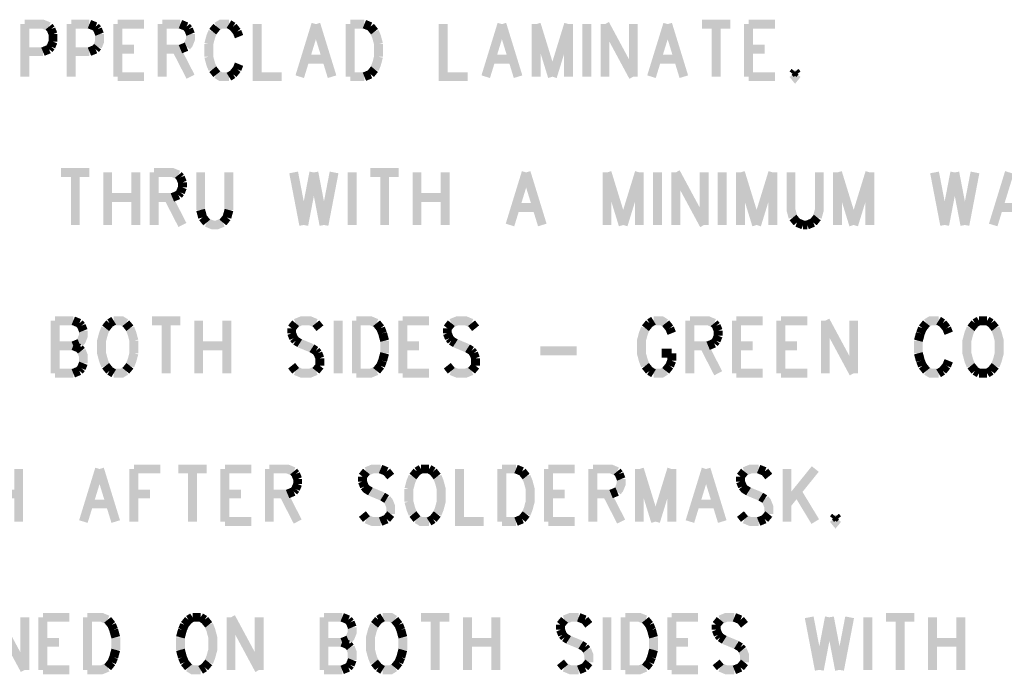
# Model space of a CAD drawing. Extents: x 5.82 to 15.01, y 4.82 to 9.83.
# Tile 4 of 9: x 8.08 to 9.74, y 6.12 to 7.23. Entities that reach past the tile are written whole.
import ezdxf

# ---------------------------------------------------------------- set-up
doc = ezdxf.new("R2010")
doc.units = 0
doc.layers.add('DD_PHO', color=1, linetype='CONTINUOUS')

msp = doc.modelspace()

# ---------------------------------------------------------------- linework, layer by layer
at = {"layer": 'DD_PHO', "const_width": 0.015}
for points in [[(8.08931, 7.22109), (8.08931, 7.1325)], [(8.08931, 7.22109), (8.12, 7.22109), (8.13022, 7.21687)], [(8.13022, 7.21687), (8.13363, 7.21265)], [(8.16772, 7.22109), (8.16772, 7.1325)], [(8.16772, 7.22109), (8.1984, 7.22109)], [(8.1984, 7.22109), (8.20863, 7.21687)], [(8.20863, 7.21687), (8.21204, 7.21265)], [(8.24613, 7.22109), (8.24613, 7.1325)], [(8.24613, 7.22109), (8.29045, 7.22109)], [(8.32113, 7.22109), (8.32113, 7.1325)], [(8.32113, 7.22109), (8.35181, 7.22109)], [(8.35181, 7.22109), (8.36204, 7.21687)], [(8.36204, 7.21687), (8.36545, 7.21265)], [(8.41318, 7.21687), (8.40636, 7.20843)], [(8.43363, 7.22109), (8.42, 7.22109), (8.41318, 7.21687)], [(8.44045, 7.21687), (8.43363, 7.22109)], [(8.44727, 7.20843), (8.44045, 7.21687)], [(8.48136, 7.22109), (8.48136, 7.1325), (8.52227, 7.1325)], [(8.58022, 7.22109), (8.55295, 7.1325)], [(8.58022, 7.22109), (8.6075, 7.1325)], [(8.63818, 7.22109), (8.63818, 7.1325)], [(8.63818, 7.22109), (8.66204, 7.22109)], [(8.66204, 7.22109), (8.67227, 7.21687)], [(8.67227, 7.21687), (8.67909, 7.20843)], [(8.795, 7.22109), (8.795, 7.1325), (8.8359, 7.1325)], [(8.89386, 7.22109), (8.86659, 7.1325)], [(8.89386, 7.22109), (8.92113, 7.1325)], [(8.95181, 7.22109), (8.95181, 7.1325)], [(8.95181, 7.22109), (8.97909, 7.1325)], [(9.00636, 7.22109), (8.97909, 7.1325)], [(9.00636, 7.22109), (9.00636, 7.1325)], [(9.03704, 7.22109), (9.03704, 7.1325)], [(9.06772, 7.22109), (9.06772, 7.1325)], [(9.06772, 7.22109), (9.11545, 7.1325)], [(9.11545, 7.22109), (9.11545, 7.1325)], [(9.1734, 7.22109), (9.14613, 7.1325)], [(9.1734, 7.22109), (9.20068, 7.1325)], [(9.23136, 7.22109), (9.27909, 7.22109)], [(9.25522, 7.22109), (9.25522, 7.1325)], [(9.30977, 7.22109), (9.30977, 7.1325)], [(9.30977, 7.22109), (9.35409, 7.22109)], [(8.13363, 7.21265), (8.13704, 7.20421)], [(8.13704, 7.20421), (8.13704, 7.19156)], [(8.21204, 7.21265), (8.21545, 7.20421)], [(8.21545, 7.20421), (8.21545, 7.19156), (8.21204, 7.18312)], [(8.36886, 7.20421), (8.36886, 7.19578), (8.36545, 7.18734), (8.36204, 7.18312)], [(8.36545, 7.21265), (8.36886, 7.20421)], [(8.40636, 7.20843), (8.40295, 7.2), (8.39954, 7.18734)], [(8.45068, 7.2), (8.44727, 7.20843)], [(8.67909, 7.20843), (8.6825, 7.2), (8.6859, 7.18734)], [(8.13363, 7.18312), (8.13022, 7.1789)], [(8.13704, 7.19156), (8.13363, 7.18312)], [(8.21204, 7.18312), (8.20863, 7.1789)], [(8.36204, 7.18312), (8.35181, 7.1789)], [(8.39954, 7.18734), (8.39954, 7.16625)], [(8.6859, 7.18734), (8.6859, 7.16625)], [(8.12, 7.17468), (8.08931, 7.17468)], [(8.13022, 7.1789), (8.12, 7.17468)], [(8.1984, 7.17468), (8.16772, 7.17468)], [(8.20863, 7.1789), (8.1984, 7.17468)], [(8.24613, 7.1789), (8.2734, 7.1789)], [(8.35181, 7.1789), (8.32113, 7.1789)], [(8.345, 7.1789), (8.36886, 7.1325)], [(8.39954, 7.16625), (8.40295, 7.15359), (8.40636, 7.14515)], [(8.6859, 7.16625), (8.6825, 7.15359), (8.67909, 7.14515)], [(9.30977, 7.1789), (9.33704, 7.1789)], [(8.44727, 7.14515), (8.45068, 7.15359)], [(8.56318, 7.16203), (8.59727, 7.16203)], [(8.87681, 7.16203), (8.9109, 7.16203)], [(9.15636, 7.16203), (9.19045, 7.16203)], [(8.24613, 7.1325), (8.29045, 7.1325)], [(8.40636, 7.14515), (8.41318, 7.13671)], [(8.41318, 7.13671), (8.42, 7.1325), (8.43363, 7.1325)], [(8.43363, 7.1325), (8.44045, 7.13671)], [(8.44045, 7.13671), (8.44727, 7.14515)], [(8.66204, 7.1325), (8.63818, 7.1325)], [(8.67227, 7.13671), (8.66204, 7.1325)], [(8.67909, 7.14515), (8.67227, 7.13671)], [(9.30977, 7.1325), (9.35409, 7.1325)], [(9.38818, 7.14093), (9.38477, 7.13671)], [(9.38477, 7.13671), (9.38818, 7.1325), (9.39159, 7.13671)], [(9.39159, 7.13671), (9.38818, 7.14093)], [(8.15068, 6.97109), (8.1984, 6.97109)], [(8.17454, 6.97109), (8.17454, 6.8825)], [(8.22909, 6.97109), (8.22909, 6.8825)], [(8.27681, 6.97109), (8.27681, 6.8825)], [(8.3075, 6.97109), (8.3075, 6.8825)], [(8.3075, 6.97109), (8.33818, 6.97109), (8.3484, 6.96687)], [(8.3484, 6.96687), (8.35181, 6.96265)], [(8.3859, 6.97109), (8.3859, 6.90781)], [(8.43363, 6.90781), (8.43363, 6.97109)], [(8.54272, 6.97109), (8.55977, 6.8825)], [(8.57681, 6.97109), (8.55977, 6.8825)], [(8.57681, 6.97109), (8.59386, 6.8825)], [(8.6109, 6.97109), (8.59386, 6.8825)], [(8.64159, 6.97109), (8.64159, 6.8825)], [(8.67227, 6.97109), (8.72, 6.97109)], [(8.69613, 6.97109), (8.69613, 6.8825)], [(8.75068, 6.97109), (8.75068, 6.8825)], [(8.7984, 6.97109), (8.7984, 6.8825)], [(8.93477, 6.97109), (8.9075, 6.8825)], [(8.93477, 6.97109), (8.96204, 6.8825)], [(9.07113, 6.97109), (9.07113, 6.8825)], [(9.07113, 6.97109), (9.0984, 6.8825)], [(9.12568, 6.97109), (9.0984, 6.8825)], [(9.12568, 6.97109), (9.12568, 6.8825)], [(9.15636, 6.97109), (9.15636, 6.8825)], [(9.18704, 6.97109), (9.18704, 6.8825)], [(9.18704, 6.97109), (9.23477, 6.8825)], [(9.23477, 6.97109), (9.23477, 6.8825)], [(9.26545, 6.97109), (9.26545, 6.8825)], [(9.29613, 6.97109), (9.29613, 6.8825)], [(9.29613, 6.97109), (9.3234, 6.8825)], [(9.35068, 6.97109), (9.3234, 6.8825)], [(9.35068, 6.97109), (9.35068, 6.8825)], [(9.38136, 6.97109), (9.38136, 6.90781), (9.38477, 6.89515)], [(9.42568, 6.89515), (9.42909, 6.90781), (9.42909, 6.97109)], [(9.45977, 6.97109), (9.45977, 6.8825)], [(9.45977, 6.97109), (9.48704, 6.8825)], [(9.51431, 6.97109), (9.48704, 6.8825)], [(9.51431, 6.97109), (9.51431, 6.8825)], [(9.6234, 6.97109), (9.64045, 6.8825)], [(9.6575, 6.97109), (9.64045, 6.8825)], [(9.6575, 6.97109), (9.67454, 6.8825)], [(9.69159, 6.97109), (9.67454, 6.8825)], [(9.74954, 6.97109), (9.72227, 6.8825)], [(8.35181, 6.96265), (8.35522, 6.95421)], [(8.35522, 6.95421), (8.35522, 6.94578)], [(8.3484, 6.93312), (8.33818, 6.9289)], [(8.35181, 6.93734), (8.3484, 6.93312)], [(8.35522, 6.94578), (8.35181, 6.93734)], [(8.22909, 6.9289), (8.27681, 6.9289)], [(8.33818, 6.9289), (8.3075, 6.9289)], [(8.33136, 6.9289), (8.35522, 6.8825)], [(8.75068, 6.9289), (8.7984, 6.9289)], [(8.3859, 6.90781), (8.38931, 6.89515)], [(8.43022, 6.89515), (8.43363, 6.90781)], [(8.91772, 6.91203), (8.95181, 6.91203)], [(9.7325, 6.91203), (9.76659, 6.91203)], [(8.38931, 6.89515), (8.39613, 6.88671)], [(8.39613, 6.88671), (8.40636, 6.8825), (8.41318, 6.8825), (8.4234, 6.88671)], [(8.4234, 6.88671), (8.43022, 6.89515)], [(9.38477, 6.89515), (9.39159, 6.88671)], [(9.39159, 6.88671), (9.40181, 6.8825)], [(9.40181, 6.8825), (9.40863, 6.8825)], [(9.40863, 6.8825), (9.41886, 6.88671)], [(9.41886, 6.88671), (9.42568, 6.89515)], [(8.14045, 6.72109), (8.14045, 6.6325)], [(8.14045, 6.72109), (8.17113, 6.72109)], [(8.17113, 6.72109), (8.18136, 6.71687)], [(8.18136, 6.71687), (8.18477, 6.71265)], [(8.2325, 6.71687), (8.22568, 6.70843)], [(8.23931, 6.72109), (8.2325, 6.71687)], [(8.25977, 6.71687), (8.25295, 6.72109), (8.23931, 6.72109)], [(8.26659, 6.70843), (8.25977, 6.71687)], [(8.30409, 6.72109), (8.35181, 6.72109)], [(8.32795, 6.72109), (8.32795, 6.6325)], [(8.3825, 6.72109), (8.3825, 6.6325)], [(8.43022, 6.72109), (8.43022, 6.6325)], [(8.54613, 6.71687), (8.53931, 6.70843)], [(8.58022, 6.71687), (8.57, 6.72109), (8.55636, 6.72109), (8.54613, 6.71687)], [(8.58704, 6.70843), (8.58022, 6.71687)], [(8.61772, 6.72109), (8.61772, 6.6325)], [(8.6484, 6.72109), (8.6484, 6.6325)], [(8.6484, 6.72109), (8.67227, 6.72109), (8.6825, 6.71687)], [(8.6825, 6.71687), (8.68931, 6.70843)], [(8.72681, 6.72109), (8.72681, 6.6325)], [(8.72681, 6.72109), (8.77113, 6.72109)], [(8.80863, 6.71687), (8.80181, 6.70843)], [(8.84272, 6.71687), (8.8325, 6.72109), (8.81886, 6.72109), (8.80863, 6.71687)], [(8.84954, 6.70843), (8.84272, 6.71687)], [(9.14272, 6.71687), (9.1359, 6.70843)], [(9.14954, 6.72109), (9.14272, 6.71687)], [(9.17, 6.71687), (9.16318, 6.72109), (9.14954, 6.72109)], [(9.17681, 6.70843), (9.17, 6.71687)], [(9.2109, 6.72109), (9.2109, 6.6325)], [(9.2109, 6.72109), (9.24159, 6.72109), (9.25181, 6.71687)], [(9.25181, 6.71687), (9.25522, 6.71265)], [(9.28931, 6.72109), (9.28931, 6.6325)], [(9.28931, 6.72109), (9.33363, 6.72109)], [(9.36431, 6.72109), (9.36431, 6.6325)], [(9.36431, 6.72109), (9.40863, 6.72109)], [(9.43931, 6.72109), (9.43931, 6.6325)], [(9.43931, 6.72109), (9.48704, 6.6325)], [(9.48704, 6.72109), (9.48704, 6.6325)], [(9.60977, 6.71687), (9.60295, 6.70843)], [(9.63022, 6.72109), (9.61659, 6.72109), (9.60977, 6.71687)], [(9.63704, 6.71687), (9.63022, 6.72109)], [(9.64386, 6.70843), (9.63704, 6.71687)], [(9.69159, 6.71687), (9.68477, 6.70843)], [(9.6984, 6.72109), (9.69159, 6.71687)], [(9.71204, 6.72109), (9.6984, 6.72109)], [(9.71886, 6.71687), (9.71204, 6.72109)], [(9.72568, 6.70843), (9.71886, 6.71687)], [(8.18818, 6.70421), (8.18818, 6.69578), (8.18477, 6.68734), (8.18136, 6.68312)], [(8.18477, 6.71265), (8.18818, 6.70421)], [(8.22568, 6.70843), (8.22227, 6.7), (8.21886, 6.68734), (8.21886, 6.66625), (8.22227, 6.65359), (8.22568, 6.64515)], [(8.2734, 6.68734), (8.27, 6.7), (8.26659, 6.70843)], [(8.53931, 6.70843), (8.53931, 6.7)], [(8.53931, 6.7), (8.54272, 6.69156)], [(8.68931, 6.70843), (8.69272, 6.7)], [(8.69272, 6.7), (8.69613, 6.68734)], [(8.80181, 6.70843), (8.80181, 6.7)], [(8.80181, 6.7), (8.80522, 6.69156)], [(9.1359, 6.70843), (9.1325, 6.7), (9.12909, 6.68734), (9.12909, 6.66625), (9.1325, 6.65359), (9.1359, 6.64515)], [(9.18022, 6.7), (9.17681, 6.70843)], [(9.25522, 6.71265), (9.25863, 6.70421)], [(9.25863, 6.70421), (9.25863, 6.69578)], [(9.59954, 6.7), (9.59613, 6.68734)], [(9.60295, 6.70843), (9.59954, 6.7)], [(9.64727, 6.7), (9.64386, 6.70843)], [(9.68477, 6.70843), (9.68136, 6.7), (9.67795, 6.68734), (9.67795, 6.66625), (9.68136, 6.65359), (9.68477, 6.64515)], [(9.72568, 6.64515), (9.72909, 6.65359), (9.7325, 6.66625), (9.7325, 6.68734), (9.72909, 6.7), (9.72568, 6.70843)], [(8.2734, 6.66625), (8.2734, 6.68734)], [(8.54272, 6.69156), (8.54613, 6.68734)], [(8.54613, 6.68734), (8.55295, 6.68312)], [(8.69613, 6.68734), (8.69613, 6.66625)], [(8.80522, 6.69156), (8.80863, 6.68734)], [(8.80863, 6.68734), (8.81545, 6.68312)], [(9.25522, 6.68734), (9.25181, 6.68312)], [(9.25863, 6.69578), (9.25522, 6.68734)], [(9.59613, 6.68734), (9.59613, 6.66625)], [(8.14045, 6.6789), (8.17113, 6.6789)], [(8.18136, 6.68312), (8.17113, 6.6789)], [(8.17113, 6.6789), (8.18136, 6.67468)], [(8.18136, 6.67468), (8.18477, 6.67046)], [(8.18477, 6.67046), (8.18818, 6.66203), (8.18818, 6.64937)], [(8.3825, 6.6789), (8.43022, 6.6789)], [(8.55295, 6.68312), (8.5734, 6.67468)], [(8.5734, 6.67468), (8.58022, 6.67046)], [(8.58022, 6.67046), (8.58363, 6.66625)], [(8.72681, 6.6789), (8.75409, 6.6789)], [(8.81545, 6.68312), (8.8359, 6.67468)], [(8.8359, 6.67468), (8.84272, 6.67046)], [(8.84272, 6.67046), (8.84613, 6.66625)], [(8.95863, 6.67046), (9.02, 6.67046)], [(9.24159, 6.6789), (9.2109, 6.6789)], [(9.23477, 6.6789), (9.25863, 6.6325)], [(9.25181, 6.68312), (9.24159, 6.6789)], [(9.28931, 6.6789), (9.31659, 6.6789)], [(9.36431, 6.6789), (9.39159, 6.6789)], [(8.26659, 6.64515), (8.27, 6.65359), (8.2734, 6.66625)], [(8.58363, 6.66625), (8.58704, 6.65781)], [(8.58704, 6.65781), (8.58704, 6.64515)], [(8.69272, 6.65359), (8.68931, 6.64515)], [(8.69613, 6.66625), (8.69272, 6.65359)], [(8.84613, 6.66625), (8.84954, 6.65781)], [(8.84954, 6.65781), (8.84954, 6.64515)], [(9.16318, 6.66625), (9.18022, 6.66625)], [(9.17681, 6.64515), (9.18022, 6.65359)], [(9.18022, 6.65359), (9.18022, 6.66625)], [(9.59613, 6.66625), (9.59954, 6.65359)], [(9.59954, 6.65359), (9.60295, 6.64515)], [(9.64386, 6.64515), (9.64727, 6.65359)], [(8.18136, 6.63671), (8.17113, 6.6325)], [(8.18477, 6.64093), (8.18136, 6.63671)], [(8.18818, 6.64937), (8.18477, 6.64093)], [(8.22568, 6.64515), (8.2325, 6.63671)], [(8.2325, 6.63671), (8.23931, 6.6325)], [(8.23931, 6.6325), (8.25295, 6.6325), (8.25977, 6.63671)], [(8.25977, 6.63671), (8.26659, 6.64515)], [(8.54613, 6.63671), (8.53931, 6.64515)], [(8.58022, 6.63671), (8.57, 6.6325), (8.55636, 6.6325), (8.54613, 6.63671)], [(8.58704, 6.64515), (8.58022, 6.63671)], [(8.6825, 6.63671), (8.67227, 6.6325), (8.6484, 6.6325)], [(8.68931, 6.64515), (8.6825, 6.63671)], [(8.80863, 6.63671), (8.80181, 6.64515)], [(8.84272, 6.63671), (8.8325, 6.6325), (8.81886, 6.6325), (8.80863, 6.63671)], [(8.84954, 6.64515), (8.84272, 6.63671)], [(9.1359, 6.64515), (9.14272, 6.63671)], [(9.14272, 6.63671), (9.14954, 6.6325)], [(9.14954, 6.6325), (9.16318, 6.6325), (9.17, 6.63671)], [(9.17, 6.63671), (9.17681, 6.64515)], [(9.60295, 6.64515), (9.60977, 6.63671)], [(9.60977, 6.63671), (9.61659, 6.6325), (9.63022, 6.6325)], [(9.63022, 6.6325), (9.63704, 6.63671)], [(9.63704, 6.63671), (9.64386, 6.64515)], [(9.68477, 6.64515), (9.69159, 6.63671)], [(9.69159, 6.63671), (9.6984, 6.6325)], [(9.71204, 6.6325), (9.71886, 6.63671)], [(9.71886, 6.63671), (9.72568, 6.64515)], [(8.17113, 6.6325), (8.14045, 6.6325)], [(8.72681, 6.6325), (8.77113, 6.6325)], [(9.28931, 6.6325), (9.33363, 6.6325)], [(9.36431, 6.6325), (9.40863, 6.6325)], [(9.6984, 6.6325), (9.71204, 6.6325)], [(8.07909, 6.47109), (8.07909, 6.3825)], [(8.21545, 6.47109), (8.18818, 6.3825)], [(8.21545, 6.47109), (8.24272, 6.3825)], [(8.2734, 6.47109), (8.2734, 6.3825)], [(8.2734, 6.47109), (8.31772, 6.47109)], [(8.3484, 6.47109), (8.39613, 6.47109)], [(8.37227, 6.47109), (8.37227, 6.3825)], [(8.42681, 6.47109), (8.42681, 6.3825)], [(8.42681, 6.47109), (8.47113, 6.47109)], [(8.50181, 6.47109), (8.50181, 6.3825)], [(8.50181, 6.47109), (8.5325, 6.47109), (8.54272, 6.46687)], [(8.68931, 6.47109), (8.67568, 6.47109), (8.66545, 6.46687)], [(8.69954, 6.46687), (8.68931, 6.47109)], [(8.7575, 6.47109), (8.75068, 6.46687)], [(8.77113, 6.47109), (8.7575, 6.47109)], [(8.77795, 6.46687), (8.77113, 6.47109)], [(8.82227, 6.47109), (8.82227, 6.3825), (8.86318, 6.3825)], [(8.89386, 6.47109), (8.89386, 6.3825)], [(8.89386, 6.47109), (8.91772, 6.47109)], [(8.91772, 6.47109), (8.92795, 6.46687)], [(8.97227, 6.47109), (8.97227, 6.3825)], [(8.97227, 6.47109), (9.01659, 6.47109)], [(9.04727, 6.47109), (9.04727, 6.3825)], [(9.04727, 6.47109), (9.07795, 6.47109), (9.08818, 6.46687)], [(9.12568, 6.47109), (9.12568, 6.3825)], [(9.12568, 6.47109), (9.15295, 6.3825)], [(9.18022, 6.47109), (9.15295, 6.3825)], [(9.18022, 6.47109), (9.18022, 6.3825)], [(9.23818, 6.47109), (9.2109, 6.3825)], [(9.23818, 6.47109), (9.26545, 6.3825)], [(9.32681, 6.47109), (9.31318, 6.47109), (9.30295, 6.46687)], [(9.33704, 6.46687), (9.32681, 6.47109)], [(9.37454, 6.47109), (9.37454, 6.3825)], [(9.42227, 6.47109), (9.37454, 6.41203)], [(8.54272, 6.46687), (8.54613, 6.46265)], [(8.54613, 6.46265), (8.54954, 6.45421)], [(8.54954, 6.45421), (8.54954, 6.44578)], [(8.66545, 6.46687), (8.65863, 6.45843)], [(8.65863, 6.45843), (8.65863, 6.45)], [(8.70636, 6.45843), (8.69954, 6.46687)], [(8.74386, 6.45843), (8.74045, 6.45), (8.73704, 6.43734)], [(8.75068, 6.46687), (8.74386, 6.45843)], [(8.78477, 6.45843), (8.77795, 6.46687)], [(8.78477, 6.39515), (8.78818, 6.40359), (8.79159, 6.41625), (8.79159, 6.43734), (8.78818, 6.45), (8.78477, 6.45843)], [(8.92795, 6.46687), (8.93477, 6.45843)], [(8.93477, 6.45843), (8.93818, 6.45), (8.94159, 6.43734), (8.94159, 6.41625), (8.93818, 6.40359), (8.93477, 6.39515)], [(9.08818, 6.46687), (9.09159, 6.46265)], [(9.095, 6.45421), (9.095, 6.44578), (9.09159, 6.43734), (9.08818, 6.43312)], [(9.09159, 6.46265), (9.095, 6.45421)], [(9.30295, 6.46687), (9.29613, 6.45843)], [(9.29613, 6.45843), (9.29613, 6.45)], [(9.34386, 6.45843), (9.33704, 6.46687)], [(8.54613, 6.43734), (8.54272, 6.43312)], [(8.54954, 6.44578), (8.54613, 6.43734)], [(8.65863, 6.45), (8.66204, 6.44156)], [(8.66204, 6.44156), (8.66545, 6.43734), (8.67227, 6.43312)], [(8.73704, 6.43734), (8.73704, 6.41625)], [(9.29613, 6.45), (9.29954, 6.44156)], [(9.29954, 6.44156), (9.30295, 6.43734), (9.30977, 6.43312)], [(8.03136, 6.4289), (8.07909, 6.4289)], [(8.2734, 6.4289), (8.30068, 6.4289)], [(8.42681, 6.4289), (8.45409, 6.4289)], [(8.5325, 6.4289), (8.50181, 6.4289)], [(8.52568, 6.4289), (8.54954, 6.3825)], [(8.54272, 6.43312), (8.5325, 6.4289)], [(8.67227, 6.43312), (8.69272, 6.42468)], [(8.69272, 6.42468), (8.69954, 6.42046)], [(8.69954, 6.42046), (8.70295, 6.41625), (8.70636, 6.40781), (8.70636, 6.39515)], [(8.97227, 6.4289), (8.99954, 6.4289)], [(9.07795, 6.4289), (9.04727, 6.4289)], [(9.07113, 6.4289), (9.095, 6.3825)], [(9.08818, 6.43312), (9.07795, 6.4289)], [(9.30977, 6.43312), (9.33022, 6.42468)], [(9.33022, 6.42468), (9.33704, 6.42046)], [(9.33704, 6.42046), (9.34045, 6.41625), (9.34386, 6.40781), (9.34386, 6.39515)], [(9.39159, 6.43312), (9.42227, 6.3825)], [(8.1984, 6.41203), (8.2325, 6.41203)], [(8.73704, 6.41625), (8.74045, 6.40359), (8.74386, 6.39515)], [(9.22113, 6.41203), (9.25522, 6.41203)], [(8.66545, 6.38671), (8.65863, 6.39515)], [(8.68931, 6.3825), (8.67568, 6.3825), (8.66545, 6.38671)], [(8.69954, 6.38671), (8.68931, 6.3825)], [(8.70636, 6.39515), (8.69954, 6.38671)], [(8.74386, 6.39515), (8.75068, 6.38671)], [(8.75068, 6.38671), (8.7575, 6.3825), (8.77113, 6.3825)], [(8.77113, 6.3825), (8.77795, 6.38671)], [(8.77795, 6.38671), (8.78477, 6.39515)], [(8.92795, 6.38671), (8.91772, 6.3825)], [(8.93477, 6.39515), (8.92795, 6.38671)], [(9.30295, 6.38671), (9.29613, 6.39515)], [(9.32681, 6.3825), (9.31318, 6.3825), (9.30295, 6.38671)], [(9.33704, 6.38671), (9.32681, 6.3825)], [(9.34386, 6.39515), (9.33704, 6.38671)], [(9.45636, 6.39093), (9.45295, 6.38671)], [(9.45295, 6.38671), (9.45636, 6.3825), (9.45977, 6.38671)], [(9.45977, 6.38671), (9.45636, 6.39093)], [(8.42681, 6.3825), (8.47113, 6.3825)], [(8.91772, 6.3825), (8.89386, 6.3825)], [(8.97227, 6.3825), (9.01659, 6.3825)], [(8.04159, 6.22109), (8.08931, 6.1325)], [(8.08931, 6.22109), (8.08931, 6.1325)], [(8.12, 6.22109), (8.12, 6.1325)], [(8.12, 6.22109), (8.16431, 6.22109)], [(8.195, 6.22109), (8.195, 6.1325)], [(8.195, 6.22109), (8.21886, 6.22109), (8.22909, 6.21687)], [(8.37227, 6.22109), (8.36545, 6.21687)], [(8.3859, 6.22109), (8.37227, 6.22109)], [(8.39272, 6.21687), (8.3859, 6.22109)], [(8.43704, 6.22109), (8.43704, 6.1325)], [(8.43704, 6.22109), (8.48477, 6.1325)], [(8.48477, 6.22109), (8.48477, 6.1325)], [(8.59386, 6.22109), (8.59386, 6.1325)], [(8.59386, 6.22109), (8.62454, 6.22109)], [(8.62454, 6.22109), (8.63477, 6.21687)], [(8.69272, 6.22109), (8.6859, 6.21687)], [(8.71318, 6.21687), (8.70636, 6.22109), (8.69272, 6.22109)], [(8.7575, 6.22109), (8.80522, 6.22109)], [(8.78136, 6.22109), (8.78136, 6.1325)], [(8.8359, 6.22109), (8.8359, 6.1325)], [(8.88363, 6.22109), (8.88363, 6.1325)], [(9.0234, 6.22109), (9.00977, 6.22109), (8.99954, 6.21687)], [(9.03363, 6.21687), (9.0234, 6.22109)], [(9.07113, 6.22109), (9.07113, 6.1325)], [(9.10181, 6.22109), (9.10181, 6.1325)], [(9.10181, 6.22109), (9.12568, 6.22109), (9.1359, 6.21687)], [(9.18022, 6.22109), (9.18022, 6.1325)], [(9.18022, 6.22109), (9.22454, 6.22109)], [(9.2859, 6.22109), (9.27227, 6.22109), (9.26204, 6.21687)], [(9.29613, 6.21687), (9.2859, 6.22109)], [(9.41204, 6.22109), (9.42909, 6.1325)], [(9.44613, 6.22109), (9.42909, 6.1325)], [(9.44613, 6.22109), (9.46318, 6.1325)], [(9.48022, 6.22109), (9.46318, 6.1325)], [(9.5109, 6.22109), (9.5109, 6.1325)], [(9.54159, 6.22109), (9.58931, 6.22109)], [(9.56545, 6.22109), (9.56545, 6.1325)], [(9.62, 6.22109), (9.62, 6.1325)], [(9.66772, 6.22109), (9.66772, 6.1325)], [(8.22909, 6.21687), (8.2359, 6.20843)], [(8.2359, 6.20843), (8.23931, 6.2)], [(8.35863, 6.20843), (8.35522, 6.2)], [(8.36545, 6.21687), (8.35863, 6.20843)], [(8.39954, 6.20843), (8.39272, 6.21687)], [(8.39954, 6.14515), (8.40295, 6.15359), (8.40636, 6.16625), (8.40636, 6.18734), (8.40295, 6.2), (8.39954, 6.20843)], [(8.63477, 6.21687), (8.63818, 6.21265)], [(8.64159, 6.20421), (8.64159, 6.19578), (8.63818, 6.18734), (8.63477, 6.18312)], [(8.63818, 6.21265), (8.64159, 6.20421)], [(8.67909, 6.20843), (8.67568, 6.2), (8.67227, 6.18734), (8.67227, 6.16625), (8.67568, 6.15359), (8.67909, 6.14515)], [(8.6859, 6.21687), (8.67909, 6.20843)], [(8.72, 6.20843), (8.71318, 6.21687)], [(8.7234, 6.2), (8.72, 6.20843)], [(8.99954, 6.21687), (8.99272, 6.20843)], [(8.99272, 6.20843), (8.99272, 6.2)], [(9.04045, 6.20843), (9.03363, 6.21687)], [(9.1359, 6.21687), (9.14272, 6.20843)], [(9.14272, 6.20843), (9.14613, 6.2)], [(9.26204, 6.21687), (9.25522, 6.20843)], [(9.25522, 6.20843), (9.25522, 6.2)], [(9.30295, 6.20843), (9.29613, 6.21687)], [(8.23931, 6.2), (8.24272, 6.18734)], [(8.24272, 6.18734), (8.24272, 6.16625)], [(8.35522, 6.2), (8.35181, 6.18734)], [(8.35181, 6.18734), (8.35181, 6.16625)], [(8.72681, 6.18734), (8.7234, 6.2)], [(8.72681, 6.16625), (8.72681, 6.18734)], [(8.99272, 6.2), (8.99613, 6.19156)], [(8.99613, 6.19156), (8.99954, 6.18734)], [(8.99954, 6.18734), (9.00636, 6.18312)], [(9.14613, 6.2), (9.14954, 6.18734)], [(9.14954, 6.18734), (9.14954, 6.16625)], [(9.25522, 6.2), (9.25863, 6.19156)], [(9.25863, 6.19156), (9.26204, 6.18734)], [(9.26204, 6.18734), (9.26886, 6.18312)], [(8.12, 6.1789), (8.14727, 6.1789)], [(8.59386, 6.1789), (8.62454, 6.1789)], [(8.63477, 6.18312), (8.62454, 6.1789)], [(8.62454, 6.1789), (8.63477, 6.17468)], [(8.63477, 6.17468), (8.63818, 6.17046)], [(8.63818, 6.17046), (8.64159, 6.16203), (8.64159, 6.14937)], [(8.8359, 6.1789), (8.88363, 6.1789)], [(9.00636, 6.18312), (9.02681, 6.17468)], [(9.02681, 6.17468), (9.03363, 6.17046)], [(9.03363, 6.17046), (9.03704, 6.16625)], [(9.18022, 6.1789), (9.2075, 6.1789)], [(9.26886, 6.18312), (9.28931, 6.17468)], [(9.28931, 6.17468), (9.29613, 6.17046)], [(9.29613, 6.17046), (9.29954, 6.16625)], [(9.62, 6.1789), (9.66772, 6.1789)], [(8.23931, 6.15359), (8.2359, 6.14515)], [(8.24272, 6.16625), (8.23931, 6.15359)], [(8.35181, 6.16625), (8.35522, 6.15359)], [(8.35522, 6.15359), (8.35863, 6.14515)], [(8.72, 6.14515), (8.7234, 6.15359)], [(8.7234, 6.15359), (8.72681, 6.16625)], [(9.03704, 6.16625), (9.04045, 6.15781), (9.04045, 6.14515)], [(9.14613, 6.15359), (9.14272, 6.14515)], [(9.14954, 6.16625), (9.14613, 6.15359)], [(9.29954, 6.16625), (9.30295, 6.15781), (9.30295, 6.14515)], [(8.22909, 6.13671), (8.21886, 6.1325), (8.195, 6.1325)], [(8.2359, 6.14515), (8.22909, 6.13671)], [(8.35863, 6.14515), (8.36545, 6.13671)], [(8.36545, 6.13671), (8.37227, 6.1325), (8.3859, 6.1325)], [(8.3859, 6.1325), (8.39272, 6.13671)], [(8.39272, 6.13671), (8.39954, 6.14515)], [(8.63477, 6.13671), (8.62454, 6.1325)], [(8.63818, 6.14093), (8.63477, 6.13671)], [(8.64159, 6.14937), (8.63818, 6.14093)], [(8.67909, 6.14515), (8.6859, 6.13671)], [(8.6859, 6.13671), (8.69272, 6.1325)], [(8.69272, 6.1325), (8.70636, 6.1325), (8.71318, 6.13671)], [(8.71318, 6.13671), (8.72, 6.14515)], [(8.99954, 6.13671), (8.99272, 6.14515)], [(9.0234, 6.1325), (9.00977, 6.1325), (8.99954, 6.13671)], [(9.03363, 6.13671), (9.0234, 6.1325)], [(9.04045, 6.14515), (9.03363, 6.13671)], [(9.1359, 6.13671), (9.12568, 6.1325), (9.10181, 6.1325)], [(9.14272, 6.14515), (9.1359, 6.13671)], [(9.26204, 6.13671), (9.25522, 6.14515)], [(9.2859, 6.1325), (9.27227, 6.1325), (9.26204, 6.13671)], [(9.29613, 6.13671), (9.2859, 6.1325)], [(9.30295, 6.14515), (9.29613, 6.13671)], [(8.12, 6.1325), (8.16431, 6.1325)], [(8.62454, 6.1325), (8.59386, 6.1325)], [(9.18022, 6.1325), (9.22454, 6.1325)]]:
    msp.add_lwpolyline(points, dxfattribs=at)

doc.saveas('drawing.dxf')
